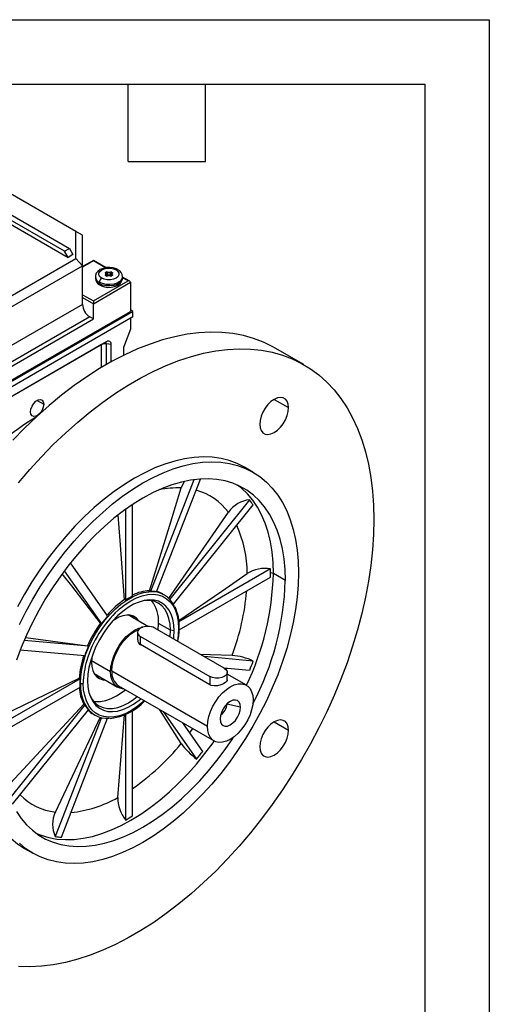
# Model space of a CAD drawing. Header units: inches. Extents: x 0 to 33, y 0 to 25.5.
# Tile 11 of 11: x 27.5 to 33, y 14.1 to 25.5. Entities that reach past the tile are written whole.
import ezdxf

# ---------------------------------------------------------------- set-up
doc = ezdxf.new("R2010")
doc.units = ezdxf.units.IN
doc.header["$LTSCALE"] = 3
doc.header["$MEASUREMENT"] = 0
doc.layers.add('TEXT', color=140, linetype='Continuous', lineweight=25)

msp = doc.modelspace()

# ---------------------------------------------------------------- linework, layer by layer
at = {"color": 7, "linetype": 'Continuous'}
for p, q in [((0, 25.5), (33, 25.5)), ((33, 25.5), (33, 0))]:
    msp.add_line(p, q, dxfattribs=at)
for p, q in [((26.225, 23.933), (28.118, 22.841)), ((28.063, 22.808), (26.169, 23.901)), ((26.295, 23.781), (28.104, 22.736)), ((28.193, 23.039), (26.875, 23.8)), ((28.193, 22.723), (28.193, 23.039)), ((28.271, 22.993), (28.193, 23.039)), ((28.271, 22.64), (28.271, 22.993)), ((28.063, 22.808), (28.118, 22.841)), ((28.104, 22.736), (28.063, 22.808)), ((28.118, 22.841), (28.16, 22.768)), ((27.042, 22.058), (28.193, 22.723)), ((28.16, 22.768), (28.104, 22.736)), ((28.193, 22.723), (28.271, 22.64)), ((28.397, 22.702), (28.271, 22.63)), ((28.397, 22.696), (28.271, 22.623)), ((28.546, 22.616), (28.397, 22.702)), ((28.397, 22.702), (28.397, 22.696)), ((28.537, 22.614), (28.397, 22.696)), ((27.074, 21.949), (28.271, 22.64)), ((28.271, 22.27), (28.271, 22.64)), ((28.539, 22.561), (28.546, 22.565)), ((28.542, 22.557), (28.549, 22.56)), ((28.542, 22.55), (28.542, 22.557)), ((28.549, 22.535), (28.549, 22.56)), ((28.559, 22.561), (28.559, 22.535)), ((28.596, 22.535), (28.596, 22.561)), ((28.606, 22.56), (28.613, 22.557)), ((28.606, 22.535), (28.606, 22.56)), ((28.609, 22.565), (28.616, 22.561)), ((28.613, 22.557), (28.613, 22.55)), ((28.397, 22.23), (28.8, 22.463)), ((28.397, 22.198), (28.828, 22.447)), ((28.42, 22.511), (28.42, 22.495)), ((28.466, 22.431), (28.466, 22.447)), ((28.546, 22.521), (28.539, 22.525)), ((28.541, 22.529), (28.541, 22.525)), ((28.548, 22.521), (28.541, 22.525)), ((28.547, 22.522), (28.547, 22.54)), ((28.549, 22.535), (28.547, 22.534)), ((28.552, 22.53), (28.547, 22.527)), ((28.608, 22.527), (28.603, 22.53)), ((28.608, 22.534), (28.606, 22.535)), ((28.614, 22.525), (28.607, 22.521)), ((28.608, 22.54), (28.608, 22.522)), ((28.616, 22.525), (28.609, 22.521)), ((28.614, 22.525), (28.614, 22.529)), ((28.735, 22.495), (28.735, 22.511)), ((28.82, 22.458), (28.735, 22.507)), ((28.8, 22.463), (28.735, 22.5)), ((28.828, 22.447), (28.828, 22.109)), ((28.271, 22.302), (28.397, 22.23)), ((28.271, 22.19), (28.271, 22.27)), ((28.271, 22.27), (28.397, 22.198)), ((28.397, 22.23), (28.397, 22.198)), ((26.768, 20.904), (28.856, 22.109)), ((26.768, 20.92), (28.828, 22.109)), ((28.271, 22.19), (27.15, 21.542)), ((28.397, 22.021), (28.397, 22.198)), ((28.856, 22.109), (28.828, 22.125)), ((28.856, 22.045), (28.856, 22.109)), ((28.856, 22.045), (26.768, 20.84)), ((28.355, 22.045), (27.2, 21.378)), ((27.2, 21.33), (28.397, 22.021)), ((28.397, 22.021), (28.355, 22.045)), ((28.828, 22.029), (28.828, 21.9)), ((28.828, 21.9), (28.746, 21.689)), ((28.55, 21.756), (27.046, 20.888)), ((28.493, 21.722), (27.038, 20.882)), ((28.493, 21.459), (28.493, 21.722)), ((28.605, 21.723), (28.55, 21.732)), ((28.55, 21.493), (28.55, 21.732)), ((28.605, 21.523), (28.605, 21.723)), ((28.746, 21.689), (28.746, 21.597)), ((30.844, 21.489), (30.51, 21.682)), ((27.742, 21.072), (27.819, 21.028)), ((30.499, 21.085), (30.666, 20.989)), ((30.252, 20.24), (30.155, 20.296)), ((29.563, 20.151), (29.06, 18.853)), ((29.132, 18.847), (29.641, 20.159)), ((28.853, 18.798), (28.853, 19.862)), ((30.214, 19.917), (29.285, 18.761)), ((29.327, 18.703), (30.256, 19.858)), ((28.77, 19.804), (28.77, 18.75)), ((28.563, 18.567), (28.13, 19.183)), ((28.059, 19.091), (28.491, 18.477)), ((30.455, 19.114), (29.391, 18.499)), ((29.393, 18.404), (30.455, 19.017)), ((30.629, 18.98), (30.49, 19.06)), ((29.06, 18.853), (29.049, 18.86)), ((29.22, 18.812), (29.204, 18.822)), ((28.77, 18.75), (28.758, 18.756)), ((29.03, 18.445), (28.8, 18.578)), ((28.491, 18.477), (28.48, 18.483)), ((29.293, 18.401), (29.154, 18.481)), ((28.91, 18.377), (28.91, 18.289)), ((28.945, 18.329), (29.752, 17.863)), ((28.945, 18.233), (28.945, 18.329)), ((29.919, 17.959), (29.112, 18.425)), ((29.337, 18.394), (29.293, 18.401)), ((28.339, 18.215), (27.591, 18.281)), ((27.61, 18.317), (28.328, 18.221)), ((28.328, 18.221), (28.339, 18.215)), ((29.752, 17.767), (28.945, 18.233)), ((27.547, 18.174), (28.298, 18.107)), ((30.256, 18.043), (29.686, 18.094)), ((28.378, 18.088), (28.374, 18.031)), ((28.375, 18.047), (28.597, 17.919)), ((28.407, 17.896), (28.679, 17.739)), ((28.611, 17.927), (29.724, 17.284)), ((29.752, 17.863), (29.752, 17.767)), ((29.914, 17.962), (30.214, 17.936)), ((29.942, 17.941), (29.95, 17.959)), ((29.954, 17.818), (29.954, 17.911)), ((30.176, 17.761), (29.954, 17.889)), ((28.242, 17.836), (27.329, 17.309)), ((27.344, 17.413), (28.231, 17.843)), ((28.231, 17.843), (28.242, 17.836)), ((28.241, 17.787), (28.246, 17.784)), ((28.688, 17.756), (29.802, 17.113)), ((27.321, 17.208), (28.242, 17.74)), ((28.298, 17.533), (27.425, 16.448)), ((27.435, 16.622), (28.286, 17.54)), ((28.286, 17.54), (28.298, 17.533)), ((30.107, 17.505), (29.95, 17.543)), ((29.95, 17.543), (29.95, 17.543)), ((27.457, 16.377), (28.339, 17.474)), ((28.397, 17.424), (28.413, 17.414)), ((28.68, 16.455), (28.757, 17.418)), ((28.77, 17.423), (28.77, 16.195)), ((28.853, 16.243), (28.853, 17.469)), ((29.417, 17.083), (29.171, 17.477)), ((29.208, 17.456), (29.597, 16.902)), ((28.49, 17.385), (27.953, 16.002)), ((27.955, 16.287), (28.48, 17.393)), ((28.026, 15.995), (28.562, 17.377)), ((29.669, 16.992), (29.436, 17.324)), ((30.499, 17.335), (30.666, 17.238)), ((29.517, 17.209), (29.553, 17.257)), ((27.596, 15.863), (27.693, 15.807))]:
    msp.add_line(p, q)
at = {"flags": 128}
for points in [[(28.681, 22.593), (28.663, 22.602), (28.627, 22.613), (28.589, 22.618), (28.55, 22.617), (28.512, 22.609), (28.477, 22.595), (28.448, 22.574), (28.431, 22.551), (28.421, 22.526), (28.421, 22.51)], [(28.494, 22.495), (28.472, 22.512), (28.461, 22.532), (28.461, 22.554), (28.472, 22.574), (28.494, 22.591), (28.524, 22.604), (28.559, 22.61), (28.596, 22.61), (28.631, 22.604), (28.661, 22.591)], [(28.661, 22.591), (28.683, 22.574), (28.694, 22.554), (28.694, 22.532), (28.683, 22.512), (28.661, 22.495), (28.631, 22.482), (28.596, 22.476), (28.559, 22.476), (28.524, 22.482), (28.494, 22.495)], [(28.538, 22.553), (28.537, 22.554), (28.536, 22.555), (28.536, 22.556), (28.536, 22.557), (28.536, 22.558), (28.537, 22.559), (28.538, 22.56), (28.539, 22.561)], [(28.616, 22.561), (28.617, 22.56), (28.618, 22.559), (28.619, 22.558), (28.619, 22.557), (28.619, 22.556), (28.619, 22.555), (28.618, 22.554), (28.617, 22.553)], [(28.735, 22.512), (28.735, 22.505), (28.725, 22.479), (28.704, 22.457), (28.672, 22.438), (28.633, 22.426), (28.589, 22.42), (28.544, 22.422), (28.502, 22.431), (28.466, 22.447)], [(28.735, 22.495), (28.735, 22.488), (28.725, 22.463), (28.704, 22.44), (28.672, 22.422), (28.633, 22.41), (28.589, 22.404), (28.544, 22.406), (28.502, 22.415), (28.466, 22.431)], [(28.474, 22.413), (28.492, 22.404), (28.528, 22.393), (28.566, 22.388), (28.605, 22.389), (28.643, 22.397), (28.678, 22.411), (28.707, 22.432), (28.724, 22.455), (28.734, 22.48), (28.734, 22.496)], [(28.539, 22.525), (28.538, 22.526), (28.537, 22.527), (28.536, 22.528), (28.536, 22.529), (28.536, 22.53), (28.536, 22.531), (28.537, 22.533), (28.538, 22.534)], [(28.541, 22.552), (28.54, 22.553), (28.54, 22.553)], [(28.617, 22.534), (28.618, 22.533), (28.619, 22.531), (28.619, 22.53), (28.619, 22.529), (28.619, 22.528), (28.618, 22.527), (28.617, 22.526), (28.616, 22.525)], [(30.51, 21.682), (30.483, 21.697), (30.375, 21.75), (30.26, 21.794), (30.141, 21.827), (30.018, 21.85), (29.89, 21.863), (29.759, 21.866), (29.624, 21.859), (29.486, 21.842), (29.345, 21.814), (29.202, 21.777), (29.057, 21.729), (28.911, 21.672), (28.763, 21.605), (28.615, 21.529), (28.467, 21.443), (28.319, 21.349), (28.172, 21.246), (28.026, 21.134), (27.881, 21.014), (27.738, 20.886), (27.597, 20.751), (27.459, 20.609)], [(27.526, 20.113), (27.658, 20.268), (27.793, 20.417), (27.931, 20.559), (28.072, 20.694), (28.215, 20.821), (28.36, 20.941), (28.506, 21.053), (28.653, 21.156), (28.801, 21.251), (28.95, 21.336), (29.098, 21.412), (29.245, 21.479), (29.391, 21.537), (29.536, 21.584), (29.679, 21.622), (29.82, 21.649), (29.958, 21.666), (30.093, 21.674), (30.224, 21.671), (30.352, 21.657), (30.476, 21.634), (30.595, 21.601), (30.709, 21.557), (30.818, 21.504), (30.921, 21.441), (31.019, 21.369), (31.11, 21.287), (31.195, 21.196), (31.274, 21.096), (31.346, 20.988), (31.411, 20.872), (31.468, 20.747), (31.518, 20.615), (31.561, 20.476), (31.596, 20.33), (31.624, 20.178), (31.644, 20.019), (31.655, 19.856), (31.659, 19.687)], [(28.55, 21.732), (28.541, 21.746), (28.538, 21.749)], [(27.666, 20.94), (27.67, 20.973), (27.684, 21.007), (27.704, 21.039), (27.729, 21.063), (27.756, 21.079), (27.781, 21.083), (27.801, 21.075), (27.814, 21.056), (27.819, 21.028)], [(30.666, 20.989), (30.662, 21.03), (30.65, 21.063), (30.63, 21.088), (30.604, 21.103), (30.572, 21.108), (30.537, 21.102), (30.499, 21.085), (30.462, 21.059), (30.427, 21.025), (30.395, 20.983), (30.369, 20.937), (30.349, 20.889), (30.337, 20.841), (30.332, 20.796)], [(27.819, 21.028), (27.814, 20.995), (27.801, 20.961), (27.781, 20.93), (27.756, 20.905), (27.729, 20.889), (27.704, 20.885), (27.684, 20.893), (27.67, 20.912), (27.666, 20.94)], [(30.332, 20.796), (30.337, 20.756), (30.349, 20.722), (30.369, 20.697), (30.395, 20.682), (30.427, 20.677), (30.462, 20.683), (30.499, 20.7), (30.537, 20.726), (30.572, 20.761), (30.604, 20.802), (30.63, 20.848), (30.65, 20.896), (30.662, 20.944), (30.666, 20.989)], [(30.155, 20.296), (30.069, 20.339), (29.977, 20.373), (29.881, 20.397), (29.78, 20.412), (29.676, 20.416), (29.568, 20.41), (29.457, 20.394), (29.344, 20.368), (29.228, 20.333), (29.112, 20.288), (28.994, 20.233), (28.875, 20.169), (28.757, 20.096), (28.639, 20.015), (28.522, 19.925), (28.407, 19.828), (28.294, 19.723), (28.183, 19.61), (28.075, 19.492), (27.971, 19.367), (27.87, 19.237), (27.774, 19.102), (27.682, 18.962), (27.596, 18.819), (27.515, 18.672)], [(27.537, 18.467), (27.612, 18.616), (27.693, 18.762), (27.78, 18.906), (27.871, 19.045), (27.968, 19.181), (28.068, 19.311), (28.173, 19.436), (28.28, 19.554), (28.391, 19.666), (28.505, 19.771), (28.62, 19.869), (28.737, 19.959), (28.855, 20.04), (28.973, 20.113), (29.091, 20.177), (29.209, 20.231), (29.326, 20.277), (29.441, 20.312), (29.555, 20.338), (29.665, 20.354), (29.773, 20.36), (29.878, 20.355), (29.978, 20.341), (30.074, 20.317), (30.166, 20.283), (30.252, 20.24), (30.333, 20.187), (30.408, 20.124), (30.477, 20.053), (30.54, 19.973), (30.596, 19.885), (30.645, 19.788), (30.686, 19.684), (30.721, 19.573), (30.748, 19.456), (30.767, 19.332), (30.778, 19.202), (30.782, 19.068)], [(30.629, 18.98), (30.625, 19.108), (30.614, 19.231), (30.595, 19.349), (30.568, 19.46), (30.534, 19.565), (30.492, 19.663), (30.444, 19.752), (30.388, 19.834), (30.326, 19.908), (30.258, 19.972), (30.183, 20.028), (30.103, 20.074), (30.018, 20.111), (29.928, 20.138), (29.833, 20.155), (29.735, 20.162), (29.633, 20.159), (29.528, 20.146), (29.42, 20.123), (29.31, 20.091), (29.198, 20.049), (29.086, 19.997), (28.973, 19.936), (28.86, 19.866), (28.747, 19.788), (28.636, 19.702), (28.526, 19.607), (28.418, 19.506), (28.313, 19.397), (28.211, 19.282), (28.112, 19.161), (28.018, 19.035), (27.928, 18.904), (27.842, 18.769), (27.762, 18.63), (27.688, 18.489), (27.62, 18.345), (27.558, 18.2), (27.502, 18.054)], [(29.049, 18.86), (29.284, 19.623), (29.417, 20.056)], [(29.452, 20.127), (29.424, 20.076), (29.417, 20.056)], [(30.49, 19.06), (30.486, 19.188), (30.475, 19.312), (30.455, 19.429), (30.429, 19.541), (30.394, 19.645), (30.353, 19.743), (30.304, 19.833), (30.249, 19.915), (30.187, 19.988), (30.119, 20.053), (30.072, 20.089)], [(28.758, 18.756), (28.709, 19.443), (28.687, 19.74)], [(29.272, 18.766), (29.716, 19.408), (29.968, 19.773)], [(31.659, 19.687), (31.655, 19.513), (31.644, 19.336), (31.624, 19.155), (31.596, 18.971), (31.561, 18.784), (31.518, 18.596), (31.468, 18.406), (31.411, 18.215), (31.346, 18.023), (31.274, 17.832), (31.195, 17.642), (31.11, 17.453), (31.019, 17.265), (30.921, 17.08), (30.818, 16.898), (30.709, 16.719), (30.595, 16.544), (30.476, 16.373), (30.352, 16.207), (30.224, 16.046), (30.093, 15.891), (29.958, 15.743), (29.82, 15.601), (29.679, 15.466), (29.536, 15.338), (29.391, 15.218), (29.245, 15.107), (29.098, 15.003), (28.95, 14.909), (28.801, 14.823), (28.653, 14.747), (28.506, 14.68), (28.36, 14.623), (28.215, 14.575), (28.072, 14.538), (27.931, 14.51), (27.793, 14.493), (27.658, 14.486), (27.526, 14.489)], [(30.782, 19.068), (30.778, 18.929), (30.767, 18.786), (30.748, 18.64), (30.721, 18.492), (30.686, 18.341), (30.645, 18.189), (30.596, 18.036), (30.54, 17.883), (30.477, 17.731), (30.408, 17.58), (30.333, 17.431), (30.252, 17.285), (30.166, 17.141), (30.074, 17.002), (29.978, 16.866), (29.878, 16.736), (29.773, 16.611), (29.665, 16.493), (29.555, 16.381), (29.441, 16.275), (29.326, 16.178), (29.209, 16.088), (29.091, 16.007), (28.973, 15.934), (28.855, 15.87), (28.737, 15.815), (28.62, 15.77), (28.505, 15.735), (28.391, 15.709), (28.28, 15.693), (28.173, 15.687), (28.068, 15.692), (27.968, 15.706), (27.871, 15.73), (27.78, 15.764), (27.693, 15.807), (27.612, 15.86), (27.537, 15.923)], [(28.48, 18.483), (28.145, 18.917), (28.036, 19.058)], [(29.389, 18.513), (29.889, 18.857), (30.185, 19.061)], [(28.246, 17.784), (28.25, 17.863), (28.262, 17.945), (28.281, 18.029), (28.307, 18.115), (28.34, 18.2), (28.38, 18.285), (28.425, 18.367), (28.476, 18.445), (28.532, 18.519), (28.591, 18.588), (28.653, 18.65), (28.718, 18.705), (28.784, 18.752), (28.85, 18.791), (28.916, 18.82), (28.981, 18.839), (29.043, 18.849), (29.051, 18.85)], [(28.684, 18.633), (28.701, 18.648), (28.767, 18.7), (28.834, 18.744), (28.9, 18.777), (28.966, 18.801), (29.03, 18.815), (29.091, 18.819), (29.148, 18.812), (29.201, 18.795), (29.248, 18.767), (29.29, 18.73), (29.324, 18.684), (29.352, 18.63), (29.372, 18.567), (29.384, 18.498), (29.388, 18.424)], [(29.337, 18.394), (29.333, 18.465), (29.321, 18.53), (29.302, 18.588), (29.275, 18.638), (29.241, 18.68), (29.201, 18.713), (29.154, 18.737), (29.103, 18.75), (29.048, 18.753), (28.989, 18.746), (28.928, 18.729), (28.865, 18.702), (28.802, 18.666), (28.739, 18.62), (28.678, 18.567), (28.619, 18.506), (28.564, 18.439), (28.513, 18.366), (28.467, 18.29), (28.427, 18.21), (28.393, 18.129), (28.366, 18.048), (28.346, 17.967), (28.334, 17.888), (28.33, 17.813)], [(29.293, 18.401), (29.289, 18.472), (29.276, 18.537), (29.256, 18.595), (29.228, 18.645), (29.192, 18.685), (29.15, 18.717), (29.102, 18.737), (29.049, 18.748), (28.996, 18.748)], [(28.926, 18.505), (28.924, 18.509), (28.897, 18.541), (28.865, 18.563), (28.826, 18.575), (28.784, 18.577), (28.738, 18.569), (28.691, 18.551), (28.642, 18.523), (28.62, 18.506)], [(28.871, 18.537), (28.868, 18.541), (28.844, 18.571)], [(28.597, 17.919), (28.601, 17.977), (28.614, 18.039), (28.634, 18.101), (28.662, 18.163), (28.696, 18.223), (28.736, 18.278), (28.78, 18.327), (28.827, 18.368), (28.875, 18.401), (28.924, 18.424), (28.971, 18.437), (28.972, 18.437)], [(29.149, 18.404), (29.15, 18.406), (29.154, 18.481)], [(28.611, 17.927), (28.615, 17.982), (28.627, 18.041), (28.646, 18.1), (28.673, 18.159), (28.705, 18.216), (28.743, 18.268), (28.785, 18.314), (28.829, 18.354), (28.875, 18.385), (28.921, 18.407), (28.923, 18.408)], [(29.289, 18.323), (29.289, 18.325), (29.293, 18.401)], [(29.331, 18.299), (29.333, 18.319), (29.337, 18.394)], [(29.388, 18.424), (29.384, 18.344), (29.374, 18.274)], [(29.638, 18.122), (29.758, 18.117), (30.01, 18.109)], [(28.374, 18.031), (28.378, 17.978), (28.39, 17.931), (28.41, 17.891), (28.436, 17.86), (28.469, 17.838), (28.507, 17.825), (28.533, 17.823)], [(28.434, 17.862), (28.451, 17.857), (28.477, 17.855)], [(28.75, 17.72), (28.736, 17.721), (28.696, 17.73), (28.662, 17.75), (28.634, 17.78), (28.614, 17.819), (28.601, 17.866), (28.597, 17.919)], [(29.919, 17.959), (29.941, 17.942), (29.953, 17.922), (29.953, 17.9), (29.941, 17.88), (29.919, 17.863), (29.889, 17.85), (29.854, 17.844), (29.817, 17.844), (29.782, 17.85), (29.752, 17.863)], [(28.991, 17.581), (28.966, 17.559), (28.9, 17.507), (28.834, 17.464), (28.767, 17.43), (28.701, 17.406), (28.637, 17.392), (28.576, 17.389), (28.519, 17.396), (28.466, 17.413), (28.419, 17.44), (28.378, 17.477), (28.343, 17.523), (28.316, 17.578), (28.296, 17.64), (28.284, 17.709), (28.28, 17.784)], [(28.33, 17.813), (28.334, 17.743), (28.346, 17.678), (28.366, 17.62), (28.393, 17.569), (28.427, 17.527), (28.467, 17.494), (28.513, 17.471), (28.564, 17.457), (28.619, 17.454), (28.678, 17.461), (28.739, 17.479), (28.802, 17.506), (28.865, 17.542), (28.928, 17.587), (28.949, 17.605)], [(29.724, 17.284), (29.729, 17.34), (29.74, 17.398), (29.76, 17.457), (29.786, 17.516), (29.819, 17.573), (29.857, 17.625), (29.899, 17.672), (29.943, 17.711), (29.989, 17.742), (30.035, 17.764), (30.079, 17.776), (30.121, 17.778), (30.159, 17.769), (30.192, 17.75), (30.218, 17.722), (30.237, 17.685), (30.249, 17.64), (30.253, 17.59)], [(29.952, 17.823), (29.952, 17.812), (29.937, 17.795), (29.911, 17.778), (29.879, 17.765), (29.841, 17.756), (29.802, 17.753), (29.766, 17.76), (29.752, 17.767)], [(28.357, 17.641), (28.384, 17.595), (28.419, 17.554), (28.461, 17.523), (28.509, 17.502), (28.562, 17.492), (28.619, 17.492), (28.68, 17.504), (28.742, 17.525), (28.806, 17.557), (28.869, 17.599), (28.908, 17.629)], [(28.399, 17.576), (28.423, 17.572), (28.48, 17.573), (28.541, 17.584), (28.603, 17.606), (28.667, 17.638), (28.73, 17.679), (28.769, 17.709)], [(30.253, 17.59), (30.249, 17.534), (30.237, 17.476), (30.218, 17.416), (30.192, 17.358), (30.159, 17.301), (30.121, 17.249), (30.079, 17.202), (30.035, 17.163), (29.989, 17.131), (29.943, 17.11), (29.899, 17.098), (29.857, 17.096), (29.819, 17.105), (29.786, 17.124), (29.76, 17.152), (29.74, 17.189), (29.729, 17.233), (29.724, 17.284)], [(30.107, 17.505), (30.103, 17.538), (30.091, 17.564), (30.073, 17.582), (30.048, 17.589), (30.02, 17.587), (29.989, 17.573), (29.958, 17.551), (29.93, 17.521), (29.905, 17.485), (29.887, 17.446), (29.875, 17.406), (29.871, 17.369)], [(29.871, 17.369), (29.875, 17.336), (29.887, 17.309), (29.905, 17.292), (29.93, 17.284), (29.958, 17.287), (29.989, 17.3), (30.02, 17.323), (30.048, 17.353), (30.073, 17.389), (30.091, 17.428), (30.103, 17.467), (30.107, 17.505)], [(30.666, 17.238), (30.662, 17.279), (30.65, 17.312), (30.63, 17.338), (30.604, 17.353), (30.572, 17.357), (30.537, 17.351), (30.499, 17.335), (30.462, 17.308), (30.427, 17.274), (30.395, 17.233), (30.369, 17.187), (30.349, 17.139), (30.337, 17.091), (30.332, 17.045)], [(30.332, 17.045), (30.337, 17.005), (30.349, 16.971), (30.369, 16.946), (30.395, 16.931), (30.427, 16.926), (30.462, 16.932), (30.499, 16.949), (30.537, 16.975), (30.572, 17.01), (30.604, 17.051), (30.63, 17.097), (30.65, 17.145), (30.662, 17.193), (30.666, 17.238)], [(27.502, 16.294), (27.558, 16.213), (27.62, 16.139), (27.688, 16.075), (27.762, 16.019), (27.842, 15.973), (27.928, 15.936), (28.018, 15.909), (28.112, 15.892), (28.211, 15.885), (28.313, 15.888), (28.418, 15.901), (28.526, 15.924), (28.636, 15.956), (28.747, 15.998), (28.86, 16.05), (28.973, 16.111), (29.086, 16.18), (29.198, 16.259), (29.31, 16.345), (29.42, 16.44), (29.528, 16.541), (29.633, 16.65), (29.735, 16.765), (29.833, 16.886), (29.928, 17.012), (30.018, 17.143), (30.027, 17.157)], [(27.734, 16.038), (27.788, 16.017), (27.878, 15.99), (27.973, 15.973), (28.072, 15.966), (28.174, 15.968), (28.279, 15.981), (28.387, 16.004), (28.497, 16.036), (28.608, 16.079), (28.721, 16.13), (28.834, 16.191), (28.947, 16.261), (29.059, 16.339), (29.171, 16.426), (29.281, 16.52), (29.388, 16.622), (29.494, 16.73), (29.596, 16.845), (29.694, 16.966), (29.789, 17.093), (29.803, 17.112)], [(27.066, 17.035), (27.07, 16.901), (27.081, 16.771), (27.101, 16.647), (27.128, 16.53), (27.162, 16.419), (27.204, 16.315), (27.252, 16.219), (27.308, 16.13), (27.371, 16.05), (27.44, 15.979), (27.515, 15.917), (27.596, 15.863), (27.596, 15.863)]]:
    msp.add_lwpolyline(points, dxfattribs=at)
for centre, radius, start, end in [((28.536, 22.556), 0.00605, 2.6055, 57.3945), ((28.544, 22.553), 0.00395, 114.3645, 174.6724), ((28.554, 22.549), 0.0185, 69.2744, 117.0775), ((28.543, 22.56), 0.00605, 2.6055, 57.3945), ((28.554, 22.549), 0.0123, 69.2744, 117.0775), ((28.566, 22.561), 0.0074, 134.602, 178.6675), ((28.578, 22.612), 0.0541, 249.7652, 290.2348), ((28.578, 22.611), 0.0478, 249.7652, 290.2348), ((28.601, 22.549), 0.0185, 62.9225, 110.7256), ((28.589, 22.561), 0.0074, 1.3325, 45.398), ((28.601, 22.549), 0.0123, 62.9225, 110.7256), ((28.612, 22.56), 0.00605, 122.6055, 177.3945), ((28.619, 22.556), 0.00605, 122.6055, 177.3945), ((28.611, 22.553), 0.00387, 5.0408, 66.4468), ((28.672, 22.576), 0.0189, 64.0406, 127.2537), ((28.645, 22.512), 0.0887, 359.8179, 66.2319), ((28.498, 22.518), 0.0781, 185.7559, 246.1442), ((28.498, 22.502), 0.0778, 185.1155, 246.2047), ((28.51, 22.494), 0.0887, 179.8179, 246.2319), ((28.527, 22.444), 0.0605, 122.6055, 177.3945), ((28.531, 22.543), 0.0117, 305.3245, 54.6755), ((28.539, 22.551), 0.00245, 53.2354, 116.683), ((28.536, 22.529), 0.00523, 4.0302, 68.0316), ((28.541, 22.523), 0.00198, 65.686, 125.6182), ((28.543, 22.526), 0.00335, 126.6498, 177.6954), ((28.542, 22.527), 0.00236, 201.2135, 252.2481), ((28.539, 22.551), 0.00217, 356.9311, 47.4496), ((28.534, 22.54), 0.0132, 305.3245, 54.6755), ((28.547, 22.52), 0.00198, 66.03, 125.5881), ((28.554, 22.538), 0.0185, 242.9225, 290.7256), ((28.554, 22.534), 0.0141, 242.9755, 291.3661), ((28.554, 22.524), 0.0123, 69.2744, 117.0775), ((28.555, 22.535), 0.00605, 182.6055, 237.3945), ((28.554, 22.524), 0.00612, 69.0974, 117.2545), ((28.551, 22.535), 0.0074, 314.602, 358.6675), ((28.578, 22.587), 0.0605, 249.7652, 290.2348), ((28.578, 22.586), 0.0541, 249.7652, 290.2348), ((28.56, 22.519), 0.00144, 41.0813, 103.9555), ((28.578, 22.475), 0.0478, 69.7652, 110.2348), ((28.601, 22.538), 0.0185, 249.2744, 297.0775), ((28.595, 22.519), 0.00145, 76.787, 138.819), ((28.601, 22.534), 0.0145, 249.2342, 296.4242), ((28.601, 22.524), 0.0123, 62.9225, 110.7256), ((28.604, 22.535), 0.0074, 181.3325, 225.398), ((28.601, 22.524), 0.00612, 62.7565, 110.8916), ((28.6, 22.535), 0.00605, 302.6055, 357.3945), ((28.608, 22.52), 0.00198, 54.4033, 114.0682), ((28.621, 22.54), 0.0132, 125.3245, 234.6755), ((28.624, 22.543), 0.0117, 125.3245, 234.6755), ((28.616, 22.551), 0.00216, 131.2593, 183.1272), ((28.619, 22.529), 0.00523, 111.9684, 175.9698), ((28.612, 22.526), 0.00336, 2.9198, 53.3134), ((28.613, 22.527), 0.00243, 288.657, 338.8267), ((28.615, 22.523), 0.00198, 54.3818, 114.314), ((28.614, 22.554), 0.0013, 298.8028, 346.5799), ((28.616, 22.55), 0.00246, 63.4084, 125.543), ((28.486, 22.429), 0.0198, 174.3803, 234.294), ((28.453, 22.198), 0.182, 182.6055, 237.3945), ((28.571, 21.729), 0.0344, 350.786, 129.2033), ((28.536, 21.642), 0.0908, 80.8832, 118.0077), ((29.411, 18.087), 3.258, 121.1558, 137.9556), ((29.379, 19.042), 1.014, 87.8208, 102.2364), ((29.404, 19.347), 0.707, 37.0656, 74.646), ((30.245, 19.582), 0.337, 95.2567, 145.3189), ((29.469, 19.349), 0.936, 32.8781, 37.3232), ((28.854, 19.062), 1.331, 359.9253, 24.679), ((27.278, 19.146), 3.213, 334.4475, 358.4669), ((30.391, 18.727), 0.392, 80.5457, 121.6885), ((28.305, 19.066), 2.151, 359.9959, 1.2725), ((28.221, 19.066), 2.234, 358.7515, 359.9961), ((30.4, 18.629), 0.441, 78.2253, 82.7806), ((27.366, 19.072), 3.264, 332.0823, 358.3726), ((29.191, 18.117), 0.76, 116.3613, 123.6333), ((29.069, 18.371), 0.489, 92.4403, 116.2484), ((29.074, 18.558), 0.292, 24.1352, 94.4855), ((29.067, 18.528), 0.325, 78.4854, 91.2956), ((29.066, 18.583), 0.276, 60.1023, 75.8827), ((27.427, 19.088), 2.762, 339.241, 355.2302), ((29.349, 17.883), 1.054, 124.0455, 138.7968), ((28.763, 18.506), 0.392, 356.426, 37.5055), ((28.896, 18.456), 0.499, 357.4235, 25.5894), ((29.565, 17.68), 1.298, 132.7638, 163.5672), ((29.542, 17.705), 1.304, 138.6682, 143.7427), ((29.599, 17.662), 1.388, 143.7435, 156.2565), ((29.029, 18.264), 0.182, 62.6097, 117.3903), ((28.963, 18.377), 0.0516, 110.7834, 249.2166), ((28.632, 18.428), 0.763, 348.1682, 0.4008), ((29.383, 18.434), 0.0113, 292.7377, 355.9566), ((29.533, 17.69), 1.304, 156.2572, 161.3314), ((28.968, 18.284), 0.0559, 174.8831, 246.1061), ((29.283, 17.768), 1.054, 161.2027, 175.9525), ((29.936, 17.336), 0.776, 65.6523, 84.5358), ((29.247, 17.77), 0.968, 163.3479, 179.1774), ((26.73, 19.349), 3.76, 337.9147, 339.6739), ((28.798, 17.908), 0.188, 174.3376, 234.3502), ((29.044, 17.787), 0.803, 176.4626, 179.9685), ((28.96, 17.787), 0.72, 179.9649, 183.737), ((28.263, 17.816), 0.0363, 242.6097, 297.3903), ((28.783, 17.769), 0.537, 178.4401, 204.2248), ((28.72, 17.766), 0.489, 183.7481, 207.552), ((28.56, 17.668), 0.292, 204.1352, 274.4855), ((28.583, 17.69), 0.326, 208.6965, 221.5049), ((28.511, 18.037), 0.667, 276.9009, 316.5598), ((29.796, 17.548), 0.155, 301.6996, 357.8524), ((28.535, 17.663), 0.276, 224.0943, 239.9154), ((27.242, 18.869), 2.815, 304.9195, 320.6078), ((30.13, 17.613), 0.888, 216.6599, 233.1446), ((26.703, 19.303), 3.76, 320.3258, 322.0851), ((28.043, 16.991), 0.71, 225.4164, 262.8503), ((28, 17.65), 1.375, 275.7176, 299.6687), ((29.095, 16.451), 0.414, 179.4433, 218.3195), ((28.256, 16.143), 0.334, 154.4248, 205.0001), ((27.716, 18.116), 2.192, 298.7367, 301.2579), ((28.073, 16.93), 0.936, 262.6676, 267.1133)]:
    msp.add_arc(centre, radius, start, end)
msp.add_ellipse((28.8, 22.447), major_axis=(0.0278, 0), ratio=0.577382, start_param=0, end_param=1.570796)
at = {"layer": 'TEXT'}
for p, q in [((0.75, 24.75), (32.25, 24.75)), ((28.8, 23.85), (28.8, 24.75)), ((29.7, 23.85), (29.7, 24.75)), ((32.25, 24.75), (32.25, 0.75)), ((28.8, 23.85), (29.7, 23.85))]:
    msp.add_line(p, q, dxfattribs=at)

doc.saveas('drawing.dxf')
